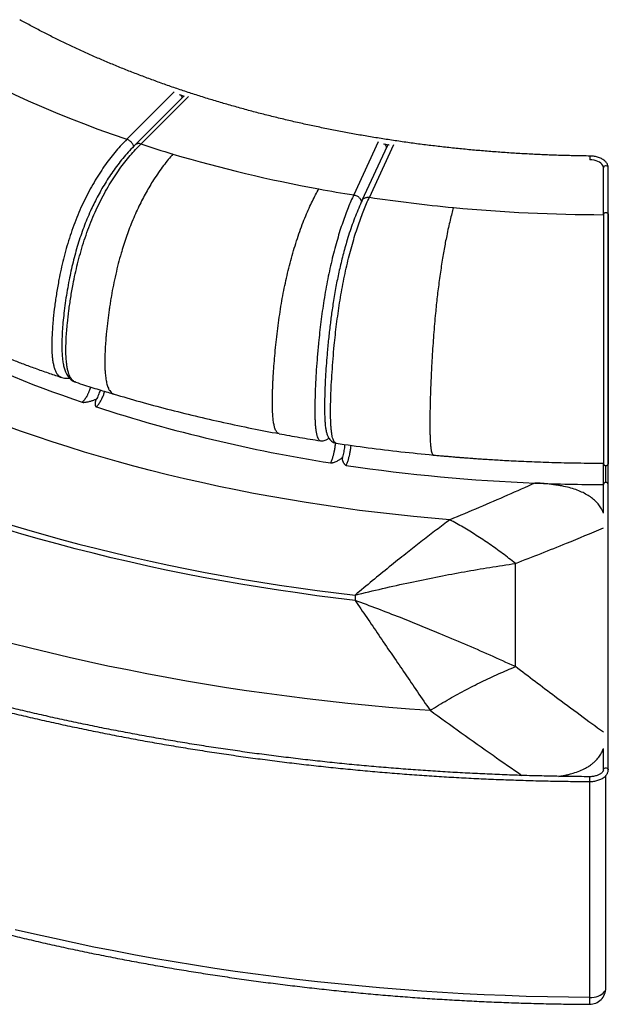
# Paper-space layout '_Isometric' of a CAD drawing. Header units: millimetres. Extents: x -606 to 739, y -573 to 646.
# Tile 2 of 2: x 13 to 739, y -573 to 642. Entities that reach past the tile are written whole.
import ezdxf

# ---------------------------------------------------------------- set-up
doc = ezdxf.new("R2010")
doc.units = ezdxf.units.MM

psp = doc.layouts.new('_Isometric')

# ---------------------------------------------------------------- linework, layer by layer
at = {"color": 7, "linetype": 'Continuous', "lineweight": 25}
for p, q in [((203.5, 553.1), (145, 494.6)), ((215.3, 547.7), (155.3, 487.7)), ((162.4, 488.8), (220.9, 547.3)), ((209.6, 549.9), (215.9, 547.8)), ((455.3, 491.3), (425, 426)), ((444.3, 423), (474.6, 488.3)), ((461.9, 489), (468.6, 488)), ((466.3, 486), (435.2, 419.1)), ((733.2, 401.6), (733.2, 459.4)), ((739.2, 401.6), (739.2, 459.4)), ((739.2, -283.5), (739.2, 114)), ((733.2, 33.3), (733.2, 94.7)), ((736.2, 71.1), (736.2, 92.1)), ((510.1, -0.6), (489.4, -16.8)), ((624.7, -156.2), (624.7, -28.7)), ((494.7, -52.2), (530.5, -44.9)), ((426.7, -67.9), (426.7, -74.4)), ((471.1, -139.7), (473.6, -143.2)), ((733.2, -283.5), (733.2, -257.3)), ((736.2, -552.9), (736.2, -290.7)), ((716, -298), (716, -564.5))]:
    psp.add_line(p, q, dxfattribs=at)
at = {"color": 7, "linetype": 'Continuous', "lineweight": 25, "flags": 128}
for points in [[(-85.5, 597.3), (-72.6, 590), (-57.3, 581.7), (-41.7, 573.5), (-25.9, 565.4), (-9.8, 557.6), (6.5, 549.9), (23, 542.3), (39.8, 535), (56.8, 527.8), (74, 520.8), (91.5, 514), (109.1, 507.3), (127, 500.9), (145, 494.6)], [(733.2, 459.4), (733, 460.9), (732.4, 462.4), (731.4, 463.8), (730, 465.1), (728.3, 466.3), (726.3, 467.3), (724.1, 468.1), (721.7, 468.7), (719.1, 469.1), (716.5, 469.2)], [(739.2, 459.4), (739, 460.3), (738.5, 461), (737.7, 461.5), (736.7, 461.8), (735.6, 461.8), (734.7, 461.5), (733.9, 461), (733.3, 460.3), (733.2, 459.4)], [(543.7, 25), (521.2, 26.9), (498.9, 29.1), (476.6, 31.4), (454.4, 34), (432.2, 36.7), (410.1, 39.7), (388.1, 42.9), (366.2, 46.3), (344.4, 49.9), (322.8, 53.7), (301.2, 57.7), (279.7, 61.9), (258.4, 66.3), (237.2, 70.9), (216.1, 75.7), (195.1, 80.7), (174.3, 85.9), (153.7, 91.3), (133.2, 96.9), (112.9, 102.7), (92.7, 108.7), (72.7, 114.9), (52.9, 121.2), (33.3, 127.8), (13.8, 134.5), (-5.4, 141.4)], [(426.7, -74.4), (402.9, -71.6), (379.3, -68.6), (355.7, -65.3), (332.2, -61.9), (308.8, -58.2), (285.5, -54.4), (262.3, -50.3), (239.2, -46.1), (216.2, -41.6), (193.4, -37), (170.7, -32.1), (148.1, -27), (125.6, -21.8), (103.3, -16.3), (81.1, -10.7), (59.1, -4.8), (37.2, 1.2), (15.5, 7.4), (-6, 13.8)], [(0, 19.2), (21.2, 12.9), (42.6, 6.7), (64.2, 0.8), (85.9, -5), (107.8, -10.5), (129.8, -15.9), (152, -21.1), (174.2, -26.1), (196.7, -30.9), (219.2, -35.5), (241.8, -39.9), (264.6, -44.1), (287.5, -48.1), (310.5, -51.9), (333.5, -55.5), (356.7, -58.9), (379.9, -62.1), (403.3, -65.1), (426.7, -67.9)], [(2.8, -127.2), (26.2, -133.1), (49.8, -138.9), (73.6, -144.4), (97.5, -149.8), (121.5, -155), (145.6, -159.9), (169.8, -164.7), (194.2, -169.3), (218.7, -173.7), (243.3, -177.8), (268, -181.8), (292.7, -185.5), (317.6, -189.1), (342.6, -192.4), (367.6, -195.6), (392.7, -198.5), (417.9, -201.3), (443.2, -203.8), (468.5, -206.1), (493.8, -208.2), (519.2, -210.1)], [(733.2, -283.5), (733.3, -282.6), (733.9, -281.9), (734.7, -281.3), (735.6, -281), (736.7, -281), (737.7, -281.3), (738.5, -281.9), (739, -282.6), (739.2, -283.5), (739.2, -283.5)], [(716, -564.5), (690, -564.2), (664, -563.7), (638, -563.1), (612.1, -562.2), (586.1, -561.1), (560.2, -559.8), (534.4, -558.3), (508.5, -556.6), (482.7, -554.7), (457, -552.6), (431.3, -550.3), (405.7, -547.8), (380.1, -545.1), (354.6, -542.2), (329.2, -539.1), (303.8, -535.8), (278.5, -532.3), (253.4, -528.6), (228.3, -524.7), (203.3, -520.6), (178.3, -516.3), (153.5, -511.8), (128.8, -507.1), (104.3, -502.3), (79.8, -497.2), (55.5, -491.9), (31.2, -486.5), (7.2, -480.8)], [(716, -564.5), (718.8, -564.4), (721.6, -564), (724.3, -563.5), (726.9, -562.7), (729.2, -561.7), (731.2, -560.5), (732.9, -559.2), (734.3, -557.7), (735.3, -556.2), (736, -554.6), (736.2, -552.9)]]:
    psp.add_lwpolyline(points, dxfattribs=at)
at = {"color": 7, "linetype": 'Continuous', "lineweight": 25}
for centre, radius, start, end in [((652.6, 1989.8), 1579, 251.9115, 253.416), ((693.4, 2134), 1728.9, 253.4847, 259.6191), ((801.4, 470), 85, 177.328, 180.5195), ((718.1, 2258.2), 1855.5, 259.5607, 260.9118), ((729.4, 2333.9), 1932, 261.514, 264.6118), ((735.8, 2403.8), 2002.2, 264.617, 269.9236), ((569.5, 1593.7), 1502.1, 243.4737, 251.3842), ((689.6, 1959.9), 1887.6, 252.0348, 261.0691), ((733.1, 2218.8), 2150.1, 261.5158, 267.7482), ((736.1, 2274), 2205.4, 267.7247, 269.9228), ((735.9, 68.3), 2.77, 84.8174, 173.6487), ((736.4, 68.3), 2.75, 5.9546, 95.5793), ((831, -295.7), 115.1, 178.1548, 181.1428), ((716.2, -552.9), 20, 269.649, 0), ((910.3, -566.6), 194.4, 179.3617, 181.8543)]:
    psp.add_arc(centre, radius, start, end, dxfattribs=at)
for points, knots in [([(716.6, 474), (713.4, 474), (704.2, 474.1), (688.9, 474.5), (670.8, 475), (652.7, 475.8), (634.6, 476.7), (616.6, 477.8), (598.6, 479.1), (580.6, 480.6), (562.7, 482.2), (544.8, 484.1), (527, 486.1), (509.3, 488.2), (491.6, 490.6), (474, 493.2), (456.5, 495.9), (439, 498.8), (421.7, 501.8), (404.5, 505.1), (387.3, 508.5), (370.3, 512.1), (353.3, 515.8), (336.5, 519.8), (319.8, 523.9), (303.3, 528.1), (286.8, 532.6), (270.5, 537.2), (254.4, 541.9), (238.4, 546.8), (222.5, 551.9), (206.8, 557.1), (191.2, 562.5), (175.9, 568.1), (160.7, 573.8), (145.6, 579.6), (130.8, 585.6), (116.1, 591.8), (101.6, 598.1), (87.3, 604.5), (73.2, 611.1), (59.3, 617.8), (45.7, 624.7), (32.2, 631.7), (21.2, 637.5), (14.8, 641.1), (12.7, 642.2)], [0, 0, 0, 0, 0.012237, 0.035495, 0.058753, 0.082011, 0.105269, 0.128527, 0.151785, 0.175042, 0.1983, 0.221558, 0.244815, 0.268072, 0.291329, 0.314586, 0.337843, 0.3611, 0.384356, 0.407612, 0.430868, 0.454124, 0.47738, 0.500635, 0.52389, 0.547145, 0.570399, 0.593654, 0.616908, 0.640161, 0.663415, 0.686668, 0.70992, 0.733173, 0.756425, 0.779677, 0.802928, 0.826179, 0.84943, 0.872681, 0.895931, 0.919181, 0.94243, 0.96568, 0.988929, 1, 1, 1, 1]), ([(213.4, 545.8), (213.2, 546.4), (212.9, 547.3), (212.3, 548.4), (212, 548.9), (211.8, 549.1), (211.8, 549.2)], [0, 0, 0, 0, 0.547801, 0.782637, 0.988006, 1, 1, 1, 1]), ([(145, 494.6), (142.8, 492.4), (138.4, 487.9), (131.9, 480.4), (125.3, 472.4), (118.7, 463.7), (112.3, 454.3), (106, 444.2), (99.8, 433.5), (93.9, 422.2), (88.3, 410.4), (83.1, 398.1), (78.3, 385.4), (74, 372.6), (70.1, 359.7), (66.7, 346.9), (63.7, 334.2), (60.9, 320.3), (58.2, 305.2), (55.9, 289.1), (54.3, 275.4), (53.3, 264), (52.7, 254.8), (52.3, 245.8), (52.3, 236.9), (52.6, 229.4), (53.2, 223.3), (54, 218.4), (55, 213.8), (56.4, 209.6), (58.2, 206), (60.4, 203.2), (62.5, 201.4), (64.1, 200.9), (64.7, 200.7)], [0, 0, 0, 0, 0.035009, 0.070118, 0.105399, 0.140849, 0.176452, 0.212192, 0.248037, 0.283992, 0.320043, 0.356127, 0.392192, 0.428179, 0.464006, 0.499619, 0.534999, 0.570204, 0.616906, 0.663452, 0.709981, 0.73797, 0.766098, 0.794451, 0.823134, 0.852279, 0.87081, 0.889622, 0.908769, 0.928268, 0.948107, 0.96823, 0.988528, 1, 1, 1, 1]), ([(155.3, 487.7), (153, 485.4), (148.4, 480.7), (141.7, 473.1), (135.4, 465.3), (129.3, 457.1), (123.5, 448.8), (118.1, 440.3), (113.1, 431.8), (108.4, 423.2), (104.1, 414.7), (99.9, 405.7), (95.7, 396.2), (91.7, 385.9), (88, 375.5), (84.5, 364.8), (81.4, 354), (78.5, 343), (76, 332), (73.6, 320.4), (71.3, 308.3), (69.3, 295.6), (67.7, 283.2), (66.4, 271.5), (65.5, 260.7), (64.9, 251), (64.7, 242.6), (64.7, 235.5), (65, 229.4), (65.5, 223.6), (66.3, 217.9), (67.5, 212.6), (68.8, 208.6), (70.1, 205.9), (71.1, 204), (72.5, 201.9), (74.2, 199.8), (76.3, 197.8), (78.9, 196), (81, 195.2), (82.1, 194.8)], [0, 0, 0, 0, 0.037138, 0.073035, 0.107734, 0.141214, 0.173454, 0.204447, 0.234179, 0.262655, 0.289867, 0.315804, 0.346431, 0.376316, 0.406552, 0.437124, 0.46801, 0.499186, 0.530646, 0.562424, 0.599141, 0.636285, 0.673815, 0.709575, 0.742652, 0.773099, 0.800949, 0.82321, 0.843496, 0.863325, 0.884079, 0.905576, 0.926095, 0.932701, 0.940885, 0.951633, 0.961438, 0.972768, 0.985632, 1, 1, 1, 1]), ([(82.2, 194.9), (81.6, 195.1), (80, 195.5), (77.8, 197.4), (75.6, 200.2), (73.8, 203.8), (72.4, 208), (71.4, 212.6), (70.7, 217.5), (70.1, 223.6), (69.7, 231.1), (69.8, 239.9), (70.1, 249), (70.7, 258.2), (71.7, 269.6), (73.3, 283.3), (75.7, 299.4), (78.3, 314.5), (81.2, 328.4), (84.1, 341.1), (87.5, 353.9), (91.4, 366.8), (95.7, 379.6), (100.5, 392.3), (105.7, 404.6), (111.3, 416.4), (117.2, 427.8), (123.3, 438.5), (129.6, 448.5), (136.1, 457.9), (142.6, 466.6), (149.2, 474.6), (155.8, 482.1), (160.2, 486.6), (162.4, 488.8)], [0, 0, 0, 0, 0.0121245, 0.0323989, 0.0525105, 0.0723362, 0.091819, 0.110957, 0.129762, 0.1482721, 0.1773984, 0.2060699, 0.2344028, 0.262511, 0.2904831, 0.3369851, 0.3834951, 0.4301735, 0.4653514, 0.5007039, 0.5362939, 0.572099, 0.6080608, 0.6441071, 0.6801667, 0.7161826, 0.7521256, 0.7879531, 0.8236624, 0.859239, 0.8946697, 0.9299297, 0.9650151, 1, 1, 1, 1]), ([(153.4, 485.7), (153.3, 486.1), (153, 487.1), (152.3, 488.6), (151.2, 490.2), (149.9, 491.7), (148.4, 492.9), (146.7, 493.9), (145.6, 494.4), (145, 494.6)], [0, 0, 0, 0, 0.102241, 0.251868, 0.401494, 0.551121, 0.700747, 0.850374, 1, 1, 1, 1]), ([(162.4, 488.8), (161.8, 489), (160.7, 489.3), (159, 489.4), (157.5, 489.1), (156.2, 488.6), (155.6, 488), (155.3, 487.7)], [0, 0, 0, 0, 0.205423, 0.410845, 0.616268, 0.821691, 1, 1, 1, 1]), ([(465.5, 484.3), (465.5, 484.7), (465.4, 485.7), (464.8, 486.9), (464.2, 487.9), (463.8, 488.4), (463.6, 488.7), (463.5, 488.7)], [0, 0, 0, 0, 0.24349, 0.641171, 0.808776, 0.955349, 1, 1, 1, 1]), ([(467.9, 488.1), (467.8, 488), (467.4, 487.7), (466.8, 487), (466.5, 486.3), (466.3, 485.9)], [0, 0, 0, 0, 0.075414, 0.595737, 1, 1, 1, 1]), ([(201.9, 476.5), (200, 474.3), (196.1, 469.7), (190.2, 462.2), (184.1, 453.8), (178.4, 445.3), (173.3, 437), (168.7, 429.1), (164.3, 420.8), (159.9, 411.9), (155.5, 402.5), (151.4, 392.8), (147.5, 383), (144.1, 373.4), (140.9, 363.7), (137.6, 353), (134.3, 341.1), (131.2, 327.9), (128.3, 314.6), (126.2, 303.5), (124.7, 294.6), (123.7, 288), (122.8, 281.6), (121.9, 275), (121.1, 268.3), (120.3, 261.5), (119.6, 254.9), (119.1, 248.6), (118.6, 242.4), (118.2, 236.3), (118, 230.2), (117.8, 224), (117.8, 217.8), (117.9, 211.7), (118.3, 205.2), (119.1, 198.7), (120.3, 192.5), (121.9, 187.7), (123.7, 184.3), (125.3, 182.5), (126.5, 181.4), (127.4, 180.8), (128.3, 180.4), (128.9, 180.1), (129.3, 180)], [0, 0, 0, 0, 0.033556, 0.068376, 0.104249, 0.14102, 0.170085, 0.19747, 0.225484, 0.25409, 0.283362, 0.313415, 0.341778, 0.368599, 0.395637, 0.42305, 0.458064, 0.494157, 0.531132, 0.568443, 0.587113, 0.605719, 0.624198, 0.642483, 0.661898, 0.682363, 0.701743, 0.719963, 0.739282, 0.75723, 0.775984, 0.795618, 0.815726, 0.835968, 0.857172, 0.883437, 0.909167, 0.934423, 0.953059, 0.971297, 0.978513, 0.985705, 0.992886, 1, 1, 1, 1]), ([(739.2, 459.4), (739.2, 459.8), (739.1, 460.7), (738.8, 462.3), (738.1, 463.9), (737.2, 465.5), (736, 467), (734.5, 468.4), (732.7, 469.7), (730.7, 470.8), (728.5, 471.8), (726.1, 472.6), (723.6, 473.3), (720.9, 473.7), (718.6, 473.9), (717.1, 474), (716.6, 474)], [0, 0, 0, 0, 0.044482, 0.114683, 0.185132, 0.256801, 0.330319, 0.405799, 0.482855, 0.560849, 0.639181, 0.717424, 0.795464, 0.873301, 0.950986, 1, 1, 1, 1]), ([(332.9, 131.4), (332.8, 131.4), (332.1, 131.4), (331, 132.2), (329.6, 133.7), (328.6, 135.6), (327.5, 138.4), (326.6, 142.2), (325.7, 147.5), (325.1, 154), (324.7, 161.9), (324.6, 170.8), (324.7, 179), (324.9, 185.6), (325.1, 190.5), (325.3, 195.1), (325.7, 202.1), (326.3, 211.8), (327.3, 224.4), (328.5, 237.5), (329.9, 251), (331.6, 264.7), (333.6, 278.3), (335.7, 291.7), (338, 304.6), (340.6, 317.2), (343.4, 329.6), (346.4, 341.9), (349.8, 354.3), (353.5, 366.4), (357.4, 378.3), (361.5, 389.6), (365.7, 400.1), (369.8, 409.7), (373.9, 418.4), (378, 426.3), (380.6, 431.1), (381.9, 433.4)], [0, 0, 0, 0, 0.003911, 0.022506, 0.038901, 0.053613, 0.068908, 0.090482, 0.11339, 0.137707, 0.166541, 0.196524, 0.226625, 0.243751, 0.257375, 0.271099, 0.285417, 0.319744, 0.355871, 0.393051, 0.430652, 0.468157, 0.505173, 0.541159, 0.575864, 0.609538, 0.642788, 0.677183, 0.71263, 0.748827, 0.785946, 0.823762, 0.860843, 0.897121, 0.932517, 0.966879, 1, 1, 1, 1]), ([(425, 426), (423.9, 423.5), (421.6, 418.5), (418.2, 410.3), (414.8, 401.5), (411.4, 392.1), (408, 382), (404.8, 371.2), (401.6, 359.8), (398.5, 347.8), (395.6, 335.3), (392.9, 322.3), (390.4, 309.2), (388.2, 295.9), (386.2, 282.5), (384.4, 269.3), (382.9, 256.3), (381.4, 242), (380, 226.6), (378.8, 210.2), (378, 196.4), (377.5, 184.9), (377.2, 175.6), (377, 166.5), (376.9, 157.6), (377.1, 150.2), (377.4, 144.1), (377.8, 139.3), (378.4, 134.8), (379.1, 130.8), (380, 127.4), (381.1, 124.8), (382.5, 123.1), (383.5, 122.7), (384, 122.6)], [0, 0, 0, 0, 0.034709, 0.069515, 0.104505, 0.139672, 0.174982, 0.210416, 0.245967, 0.281636, 0.317379, 0.353163, 0.388927, 0.424602, 0.460123, 0.495447, 0.530554, 0.565457, 0.611763, 0.657929, 0.704068, 0.731824, 0.759713, 0.787819, 0.816266, 0.845173, 0.863536, 0.882187, 0.901189, 0.920525, 0.940183, 0.96015, 0.980273, 1, 1, 1, 1]), ([(425, 426), (425.6, 425.9), (426.9, 425.6), (428.7, 424.9), (430.4, 423.9), (431.9, 422.6), (433.1, 421.2), (434, 419.6), (434.5, 418.4), (434.5, 417.6), (434.5, 417.5)], [0, 0, 0, 0, 0.136511, 0.273022, 0.409533, 0.546044, 0.682555, 0.819065, 0.955576, 1, 1, 1, 1]), ([(435.3, 419.2), (433.9, 416.1), (431.2, 410), (427.1, 400.1), (423.3, 389.7), (419.6, 379), (416.4, 368.6), (413.6, 358.6), (411.1, 349.3), (408.8, 340), (406.7, 330.8), (404.8, 321.8), (403, 312.6), (401.3, 303.1), (399.7, 293.5), (398.4, 284.5), (397.2, 276), (396.1, 267.6), (395.1, 259), (394.1, 250), (393.2, 241), (392.2, 230.4), (391.2, 218.2), (390.3, 204.5), (389.7, 192.7), (389.3, 182.8), (389.1, 174.8), (389, 167.1), (389, 159.9), (389.1, 153.3), (389.4, 147.7), (389.7, 143.2), (390.1, 139.9), (390.5, 137.4), (390.9, 135.1), (391.4, 133), (391.9, 131), (392.7, 128.7), (393.9, 126.4), (395.5, 124.1), (397.6, 122), (400.2, 120.3), (402.3, 119.8), (403.4, 119.5)], [0, 0, 0, 0, 0.04389, 0.086232, 0.127079, 0.166375, 0.204104, 0.234338, 0.263483, 0.291527, 0.318457, 0.344271, 0.368965, 0.397104, 0.423617, 0.448499, 0.471754, 0.493379, 0.518455, 0.54352, 0.568979, 0.594842, 0.634228, 0.674555, 0.715843, 0.740643, 0.765817, 0.791097, 0.814442, 0.838151, 0.858844, 0.876495, 0.891066, 0.899711, 0.9098, 0.921586, 0.928596, 0.937779, 0.949392, 0.9598, 0.971715, 0.98514, 1, 1, 1, 1]), ([(403.4, 119.5), (402.9, 119.7), (401.9, 120.1), (400.6, 121.8), (399.4, 124.4), (398.5, 127.8), (397.8, 131.8), (397.3, 136.3), (396.9, 141.1), (396.6, 147.2), (396.4, 154.6), (396.4, 163.5), (396.6, 172.6), (396.9, 181.9), (397.4, 193.3), (398.3, 207.2), (399.5, 223.6), (400.8, 239), (402.3, 253.3), (403.9, 266.3), (405.6, 279.5), (407.6, 292.8), (409.8, 306.2), (412.3, 319.3), (415, 332.3), (417.9, 344.8), (421, 356.8), (424.1, 368.2), (427.4, 379), (430.7, 389.1), (434.1, 398.5), (437.5, 407.3), (440.9, 415.5), (443.2, 420.5), (444.3, 423)], [0, 0, 0, 0, 0.020033, 0.040157, 0.060107, 0.079775, 0.099095, 0.118077, 0.13673, 0.155097, 0.183993, 0.212425, 0.240528, 0.268404, 0.296152, 0.342281, 0.388423, 0.434719, 0.469615, 0.504708, 0.540021, 0.57553, 0.611194, 0.646947, 0.68272, 0.718452, 0.75411, 0.78965, 0.825074, 0.860372, 0.895529, 0.930508, 0.965302, 1, 1, 1, 1]), ([(435.3, 419.2), (435.3, 419.2), (435.5, 419.8), (436.3, 420.7), (437.4, 421.7), (438.9, 422.5), (440.6, 423), (442.4, 423.2), (443.7, 423.1), (444.3, 423)], [0, 0, 0, 0, 0.022536, 0.185447, 0.348357, 0.511268, 0.674179, 0.837089, 1, 1, 1, 1]), ([(548, 410.4), (547.3, 408), (546, 403), (543.9, 394.7), (541.9, 385.6), (539.9, 376.4), (538.1, 367.4), (536.5, 358.9), (535, 350.1), (533.5, 340.7), (532, 330.7), (530.6, 320.5), (529.2, 310.3), (528, 300.2), (526.9, 290.2), (525.8, 279), (524.7, 266.7), (523.6, 253.2), (522.6, 239.5), (521.9, 228.1), (521.4, 219.1), (521, 212.4), (520.7, 205.8), (520.4, 199.1), (520.1, 192.3), (519.8, 185.4), (519.6, 178.8), (519.4, 172.3), (519.3, 166.1), (519.1, 159.9), (519, 153.8), (519, 147.6), (519, 141.4), (519, 135.3), (519.2, 128.9), (519.4, 122.4), (519.9, 116.4), (520.4, 111.8), (521, 108.7), (521.6, 107), (522, 106.1), (522.3, 105.6), (522.6, 105.3), (522.9, 105), (523.2, 105), (523.3, 105)], [0, 0, 0, 0, 0.033299, 0.067853, 0.103452, 0.139942, 0.168784, 0.19596, 0.223761, 0.252148, 0.281196, 0.311019, 0.339165, 0.365781, 0.392613, 0.419817, 0.454562, 0.490379, 0.527071, 0.564097, 0.582625, 0.601088, 0.619426, 0.63757, 0.656837, 0.677146, 0.696377, 0.714458, 0.733629, 0.75144, 0.770051, 0.789535, 0.809489, 0.829576, 0.850618, 0.876681, 0.902215, 0.927278, 0.945771, 0.96387, 0.971031, 0.978168, 0.985294, 0.992418, 1, 1, 1, 1]), ([(738.9, 402.7), (738.7, 402.9), (738.3, 403.4), (737.3, 403.9), (736.2, 404.1), (735, 403.9), (734, 403.4), (733.3, 402.6), (733.2, 401.9), (733.2, 401.6)], [0, 0, 0, 0, 0.125338, 0.271115, 0.416892, 0.562669, 0.708446, 0.854223, 1, 1, 1, 1]), ([(733.2, 401.6), (733.2, 399.1), (733.2, 393.9), (733.2, 385.3), (733.2, 375.9), (733.2, 366.2), (733.2, 356.5), (733.2, 347), (733.2, 337), (733.2, 326.7), (733.2, 315.9), (733.2, 304.9), (733.2, 293.6), (733.2, 282.3), (733.2, 270.8), (733.2, 258.3), (733.2, 244.7), (733.2, 230.3), (733.2, 216.1), (733.2, 202.4), (733.2, 189.3), (733.2, 177.1), (733.2, 165.8), (733.2, 156.2), (733.2, 147.6), (733.2, 139.7), (733.2, 131.5), (733.2, 123.4), (733.2, 116.1), (733.2, 109.9), (733.2, 104.8), (733.2, 100.9), (733.2, 98.2), (733.2, 96.4), (733.2, 95.2), (733.2, 95.1), (733.2, 95)], [0, 0, 0, 0, 0.034035, 0.069374, 0.105797, 0.143142, 0.173621, 0.204375, 0.235006, 0.26558, 0.296189, 0.326939, 0.357492, 0.387749, 0.417929, 0.44823, 0.486538, 0.525152, 0.563448, 0.601042, 0.637488, 0.672293, 0.70493, 0.734848, 0.757398, 0.782005, 0.80828, 0.835514, 0.863094, 0.886038, 0.908903, 0.93179, 0.948892, 0.965865, 0.982872, 1, 1, 1, 1]), ([(738.9, 402.7), (738.9, 400.2), (738.9, 395.2), (738.9, 387), (738.9, 378), (738.9, 368.1), (738.9, 357.3), (738.9, 345.8), (738.9, 333.9), (738.9, 321.9), (738.9, 309.8), (738.9, 297.3), (738.9, 284.7), (738.9, 272), (738.9, 258.8), (738.9, 245.2), (738.9, 231.2), (738.9, 217.5), (738.9, 204.2), (738.9, 191.4), (738.9, 179.4), (738.9, 169), (738.9, 160.1), (738.9, 152.6), (738.9, 145.2), (738.9, 137.6), (738.9, 129.8), (738.9, 122.1), (738.9, 115.1), (738.9, 108.9), (738.9, 103.7), (738.9, 99.4), (738.9, 96.2), (738.9, 94.2), (738.9, 93.5), (738.9, 93.7), (738.9, 93.7)], [0, 0, 0, 0, 0.032504, 0.066229, 0.10098, 0.136611, 0.173035, 0.209853, 0.246526, 0.280125, 0.31384, 0.347567, 0.380886, 0.414052, 0.447326, 0.484016, 0.520989, 0.557669, 0.59373, 0.628792, 0.662435, 0.694209, 0.717556, 0.739219, 0.760732, 0.784242, 0.80915, 0.834883, 0.860951, 0.884003, 0.90703, 0.930133, 0.953153, 0.976063, 0.999158, 1, 1, 1, 1]), ([(739.2, 401.6), (739.2, 401.6), (739.2, 401.9), (739.1, 402.3), (738.9, 402.6), (738.9, 402.7)], [0, 0, 0, 0, 0.005088, 0.87586, 1, 1, 1, 1]), ([(739.2, 95), (739.2, 95.1), (739.2, 95.3), (739.2, 96.6), (739.2, 98.6), (739.2, 101.1), (739.2, 104.2), (739.2, 108), (739.2, 112.8), (739.2, 118.4), (739.2, 124), (739.2, 129.6), (739.2, 135.1), (739.2, 140.2), (739.2, 144.8), (739.2, 148.9), (739.2, 152.7), (739.2, 156.5), (739.2, 162.4), (739.2, 170.7), (739.2, 181.6), (739.2, 193.2), (739.2, 205.4), (739.2, 217.9), (739.2, 230.6), (739.2, 243.3), (739.2, 255.7), (739.2, 266.2), (739.2, 274.7), (739.2, 281.5), (739.2, 288), (739.2, 294.4), (739.2, 300.7), (739.2, 307.1), (739.2, 313.8), (739.2, 321.2), (739.2, 329.3), (739.2, 337.9), (739.2, 346.9), (739.2, 356.3), (739.2, 365.8), (739.2, 375.2), (739.2, 384.4), (739.2, 393.3), (739.2, 398.8), (739.2, 401.6)], [0, 0, 0, 0, 0.018836, 0.036912, 0.05436, 0.071343, 0.08773, 0.103469, 0.125951, 0.147101, 0.166826, 0.184966, 0.203607, 0.219936, 0.233959, 0.246004, 0.257255, 0.268495, 0.280247, 0.309443, 0.340755, 0.373696, 0.407503, 0.441691, 0.475905, 0.509858, 0.542845, 0.574303, 0.592537, 0.610343, 0.627762, 0.644833, 0.661948, 0.678369, 0.697113, 0.718089, 0.741313, 0.766825, 0.794679, 0.824948, 0.857244, 0.891162, 0.926494, 0.962924, 1, 1, 1, 1]), ([(-202.2, 319.5), (-198.8, 317.6), (-191.7, 313.5), (-180.8, 307.4), (-169.8, 301.5), (-159.5, 296), (-149.9, 291), (-141, 286.5), (-132.9, 282.4), (-125.5, 278.7), (-118.7, 275.4), (-112.6, 272.5), (-107.3, 269.9), (-102.7, 267.7), (-98.9, 266), (-95.9, 264.6), (-93.7, 263.5), (-92, 262.8), (-90.4, 262), (-88.3, 261.1), (-85.3, 259.7), (-81.5, 258), (-76.7, 255.8), (-71.2, 253.4), (-64.7, 250.5), (-57.4, 247.4), (-49.2, 243.9), (-40.1, 240), (-30.1, 235.9), (-19.2, 231.5), (-7.3, 226.8), (5.5, 221.8), (19.3, 216.6), (34.1, 211.2), (49.3, 205.8), (59.6, 202.3), (64.6, 200.6)], [0, 0, 0, 0, 0.0417021, 0.0891302, 0.1335366, 0.1749225, 0.2132893, 0.2480333, 0.2798673, 0.3087922, 0.334809, 0.3583116, 0.378801, 0.3962777, 0.4107423, 0.4221954, 0.4305129, 0.4359261, 0.4410346, 0.4485609, 0.4600487, 0.4746585, 0.4923901, 0.513243, 0.5372165, 0.5643101, 0.5945231, 0.6278545, 0.6643037, 0.7038695, 0.7465509, 0.7923468, 0.8412559, 0.8932769, 0.9484083, 1, 1, 1, 1]), ([(64.6, 200.6), (65.7, 200.3), (67.8, 199.7), (70.7, 199.6), (72.8, 199.7), (73.9, 199.9), (74.1, 200)], [0, 0, 0, 0, 0.3621198, 0.6689181, 0.9206249, 1, 1, 1, 1]), ([(82.1, 194.8), (85.7, 193.6), (92.6, 191.3), (102.8, 188.1), (112.4, 185.1), (121.2, 182.5), (126.7, 180.8), (129.2, 180)], [0, 0, 0, 0, 0.2278599, 0.4481599, 0.6516208, 0.8382463, 1, 1, 1, 1]), ([(100.2, 189), (100.1, 188.9), (99.7, 187.2), (98.9, 185.2), (98, 182.9), (97.5, 181.7), (96.9, 180.3), (96.2, 178.9), (95.3, 177.3), (94.2, 175.5), (93, 173.6), (91.5, 171.8), (90.6, 170.7), (90, 170.1)], [0, 0, 0, 0, 0.013174, 0.218506, 0.269632, 0.326767, 0.38991, 0.459061, 0.534218, 0.636597, 0.748355, 0.86949, 1, 1, 1, 1]), ([(112, 185.3), (112, 185.1), (111.7, 184.1), (111, 182), (109.9, 179.1), (108.6, 176.1), (107.4, 173.7), (106.7, 172.3), (106.4, 171.9)], [0, 0, 0, 0, 0.025824, 0.225472, 0.435304, 0.655117, 0.884608, 1, 1, 1, 1]), ([(107.4, 164.4), (107.9, 164.9), (108.9, 166), (110.3, 167.8), (111.6, 169.8), (113.1, 172.2), (114.6, 175.1), (115.9, 178.1), (116.8, 180.6), (117.3, 182.3), (117.6, 183.3), (117.7, 183.5)], [0, 0, 0, 0, 0.1283171, 0.2479776, 0.3589797, 0.4613211, 0.6398486, 0.7837941, 0.868152, 0.9687345, 1, 1, 1, 1]), ([(90, 170.1), (90.1, 170.1), (90.3, 170.1), (90.8, 170), (91.6, 170), (92.5, 170), (93.9, 170.2), (95.9, 170.5), (98.2, 171), (100.4, 171.5), (102.3, 172.1), (104, 172.7), (105.6, 173.3), (106.8, 173.8), (107.5, 174.2), (107.7, 174.4)], [0, 0, 0, 0, 0.0150961, 0.031533, 0.0706541, 0.1121163, 0.1641094, 0.280803, 0.4159837, 0.5313808, 0.6419501, 0.7481079, 0.847825, 0.9429383, 1, 1, 1, 1]), ([(106.5, 171.9), (106.4, 171.8), (106.3, 171.6), (106.1, 171), (105.9, 170.2), (105.8, 169.3), (105.7, 168.4), (105.7, 167.5), (105.9, 166.5), (106.1, 165.7), (106.4, 165.1), (106.8, 164.7), (107.1, 164.5), (107.3, 164.4), (107.4, 164.4)], [0, 0, 0, 0, 0.004629, 0.112209, 0.222877, 0.33688, 0.454448, 0.590298, 0.711558, 0.820421, 0.907117, 0.958441, 0.980083, 1, 1, 1, 1]), ([(129.3, 180.1), (139.8, 177), (161.5, 170.6), (194.9, 161.7), (229.3, 153.1), (264.2, 145.1), (298.7, 137.8), (321.7, 133.5), (332.9, 131.4)], [0, 0, 0, 0, 0.160269, 0.330216, 0.500129, 0.670009, 0.839855, 1, 1, 1, 1]), ([(332.9, 131.3), (341.4, 129.8), (358.3, 126.7), (375.5, 123.9), (384, 122.6)], [0, 0, 0, 0, 0.5006939, 1, 1, 1, 1]), ([(384, 122.6), (384.7, 122.5), (386.4, 122.3), (388.6, 122.7), (391.2, 123.7), (393.2, 124.9), (394.2, 125.8), (394.3, 125.9)], [0, 0, 0, 0, 0.157244, 0.369829, 0.635738, 0.95124, 1, 1, 1, 1]), ([(402.3, 119.9), (402.3, 119.8), (402.2, 118.2), (401.7, 114.8), (401.1, 111.3), (400.6, 108.9), (400.3, 107.6), (400, 106.2), (399.7, 104.7), (399.2, 103), (398.7, 101.1), (398, 99), (397.3, 97), (396.8, 95.8), (396.5, 95.2)], [0, 0, 0, 0, 0.0112562, 0.1768588, 0.3480776, 0.3907204, 0.4383769, 0.491047, 0.5487301, 0.6114257, 0.6968313, 0.7900635, 0.8911204, 1, 1, 1, 1]), ([(403.4, 119.6), (416.5, 117.7), (443, 113.8), (483, 109), (510, 106.3), (523.3, 105)], [0, 0, 0, 0, 0.330635, 0.668804, 1, 1, 1, 1]), ([(414, 118.1), (414, 118), (413.8, 116.6), (413.5, 114.1), (413, 110.7), (412.4, 107.4), (411.7, 104), (411.2, 101.9), (410.9, 100.8)], [0, 0, 0, 0, 0.017734, 0.237154, 0.414184, 0.601798, 0.799954, 1, 1, 1, 1]), ([(415.8, 92.2), (416.1, 92.8), (416.6, 94), (417.4, 96.1), (418.1, 98.1), (418.8, 100.8), (419.6, 103.8), (420.3, 107), (420.8, 109.6), (421.1, 111.8), (421.5, 114.2), (421.7, 115.9), (421.8, 116.8), (421.8, 117)], [0, 0, 0, 0, 0.108381, 0.209444, 0.303185, 0.389604, 0.540329, 0.661814, 0.733043, 0.817991, 0.901741, 0.984293, 1, 1, 1, 1]), ([(396.5, 95.2), (396.6, 95.2), (396.9, 95.2), (397.5, 95.2), (398.3, 95.3), (399.2, 95.6), (400.5, 96), (402.3, 96.7), (404.3, 97.5), (406.2, 98.5), (407.7, 99.3), (409.2, 100.4), (410.5, 101.4), (411.1, 102.3), (411.3, 102.6)], [0, 0, 0, 0, 0.015955, 0.033757, 0.077717, 0.120137, 0.173195, 0.293569, 0.427451, 0.542863, 0.652123, 0.755762, 0.901978, 1, 1, 1, 1]), ([(411, 101), (410.9, 100.4), (410.8, 99.6), (411.1, 98.4), (411.3, 97.6), (411.7, 96.8), (412.1, 95.9), (412.7, 95), (413.3, 94.1), (413.9, 93.3), (414.5, 92.8), (415.1, 92.4), (415.5, 92.3), (415.7, 92.3), (415.8, 92.2)], [0, 0, 0, 0, 0.195648, 0.282583, 0.372013, 0.464138, 0.559144, 0.668922, 0.766912, 0.854884, 0.924942, 0.966416, 0.983905, 1, 1, 1, 1]), ([(523.3, 104.9), (525.1, 104.8), (529.2, 104.4), (535.1, 103.9), (540.7, 103.4), (545.4, 103), (549, 102.7), (551.9, 102.4), (554, 102.3), (556, 102.1), (557.8, 102), (559.7, 101.8), (561.7, 101.7), (563.9, 101.5), (566.8, 101.3), (570.6, 101), (575.6, 100.6), (581.3, 100.2), (588.3, 99.8), (596.6, 99.2), (606.2, 98.7), (616.9, 98.1), (628.8, 97.5), (641.7, 96.9), (655.4, 96.4), (669.9, 95.9), (685.1, 95.5), (701.2, 95.2), (717.4, 95), (728.1, 95), (733.2, 95)], [0, 0, 0, 0, 0.026554, 0.058308, 0.085301, 0.107533, 0.125005, 0.137717, 0.148148, 0.15653, 0.165318, 0.174512, 0.184113, 0.194166, 0.205844, 0.225398, 0.248997, 0.276643, 0.308336, 0.349069, 0.39498, 0.44607, 0.502338, 0.563784, 0.630408, 0.697968, 0.770131, 0.846896, 0.928264, 1, 1, 1, 1]), ([(733.2, 95), (733.2, 94.8), (733.2, 94.3), (733.5, 93.6), (733.9, 92.9), (734.5, 92.4), (735.2, 92.1), (735.9, 92), (736.7, 92), (737.4, 92.2), (737.9, 92.6), (738.5, 93), (738.7, 93.5), (738.9, 93.7)], [0, 0, 0, 0, 0.08267, 0.157871, 0.284871, 0.381317, 0.451909, 0.541687, 0.662705, 0.735174, 0.815684, 0.904076, 1, 1, 1, 1]), ([(738.9, 93.7), (739, 93.9), (739.1, 94.3), (739.2, 94.8), (739.2, 95)], [0, 0, 0, 0, 0.499149, 1, 1, 1, 1]), ([(648.6, 70.4), (637.3, 65.3), (614.6, 55.1), (579.6, 40), (555.7, 30), (543.7, 25)], [0, 0, 0, 0, 0.326784, 0.660122, 1, 1, 1, 1]), ([(733.2, 33.2), (732.6, 34.5), (731.8, 36.7), (730.1, 39.7), (728.4, 42.2), (726.6, 44.6), (723.9, 47.7), (720, 51.3), (714.4, 55.2), (708.1, 58.6), (700.9, 61.7), (693, 64.3), (685.6, 66.1), (679, 67.3), (673.4, 68.2), (667.6, 69), (661.5, 69.6), (655.1, 70.1), (650.8, 70.3), (648.6, 70.4)], [0, 0, 0, 0, 0.059972, 0.101403, 0.141876, 0.181506, 0.220417, 0.296576, 0.371497, 0.446653, 0.522946, 0.601513, 0.683397, 0.731771, 0.781734, 0.833422, 0.886957, 0.94245, 1, 1, 1, 1]), ([(543.7, 25), (538.1, 20.9), (527.1, 12.6), (515.7, 3.8), (510.1, -0.6)], [0, 0, 0, 0, 0.500081, 1, 1, 1, 1]), ([(624.7, -28.7), (619.3, -24.6), (608.7, -16.3), (592.5, -4.8), (576.3, 6), (560, 16), (549.1, 22), (543.7, 25)], [0, 0, 0, 0, 0.2, 0.4, 0.6, 0.8, 1, 1, 1, 1]), ([(-598, 16.2), (-594.9, 14.5), (-585.9, 9.4), (-570.9, 1.2), (-553, -8.4), (-534.7, -18), (-516.3, -27.3), (-497.7, -36.6), (-478.9, -45.7), (-459.8, -54.7), (-440.6, -63.5), (-421.2, -72.2), (-401.6, -80.7), (-381.8, -89.1), (-361.8, -97.3), (-341.6, -105.4), (-321.2, -113.3), (-300.7, -121.1), (-280, -128.8), (-259.2, -136.2), (-238.1, -143.6), (-216.9, -150.7), (-195.6, -157.7), (-174.1, -164.6), (-152.4, -171.3), (-130.6, -177.8), (-108.7, -184.1), (-86.6, -190.3), (-64.4, -196.4), (-42, -202.2), (-19.5, -208), (3.1, -213.5), (25.8, -218.8), (48.6, -224), (71.6, -229.1), (94.7, -233.9), (117.8, -238.6), (141.1, -243.1), (164.5, -247.5), (187.9, -251.6), (211.5, -255.6), (235.2, -259.4), (258.9, -263.1), (282.7, -266.5), (306.6, -269.8), (330.5, -272.9), (354.6, -275.8), (378.6, -278.6), (402.8, -281.1), (427, -283.5), (451.2, -285.7), (475.5, -287.8), (499.9, -289.6), (524.3, -291.3), (548.7, -292.8), (573.1, -294.1), (597.6, -295.2), (622.1, -296.1), (646.6, -296.9), (671.1, -297.4), (694.2, -297.8), (709.2, -297.9), (715.9, -298)], [0, 0, 0, 0, 0.00887, 0.02572, 0.042571, 0.059422, 0.076272, 0.093123, 0.109973, 0.126823, 0.143673, 0.160524, 0.177374, 0.194224, 0.211073, 0.227923, 0.244773, 0.261622, 0.278472, 0.295321, 0.312171, 0.32902, 0.345869, 0.362718, 0.379567, 0.396416, 0.413265, 0.430114, 0.446962, 0.463811, 0.480659, 0.497508, 0.514356, 0.531204, 0.548053, 0.564901, 0.581749, 0.598597, 0.615445, 0.632293, 0.64914, 0.665988, 0.682836, 0.699684, 0.716531, 0.733379, 0.750226, 0.767074, 0.783921, 0.800769, 0.817616, 0.834463, 0.851311, 0.868158, 0.885005, 0.901853, 0.9187, 0.935547, 0.952394, 0.969242, 0.986089, 1, 1, 1, 1]), ([(716, -292), (711.7, -292), (699.2, -291.9), (678.6, -291.6), (654.1, -291.1), (629.6, -290.4), (605.1, -289.5), (580.7, -288.4), (556.3, -287.2), (531.9, -285.7), (507.5, -284.1), (483.2, -282.3), (458.9, -280.4), (434.7, -278.2), (410.5, -275.9), (386.4, -273.4), (362.3, -270.7), (338.3, -267.8), (314.4, -264.8), (290.5, -261.6), (266.7, -258.1), (243, -254.6), (219.4, -250.8), (195.9, -246.9), (172.4, -242.8), (149, -238.5), (125.8, -234.1), (102.6, -229.4), (79.6, -224.6), (56.6, -219.7), (33.8, -214.5), (11, -209.2), (-11.6, -203.8), (-34, -198.1), (-56.4, -192.3), (-78.6, -186.3), (-100.7, -180.2), (-122.6, -173.9), (-144.4, -167.4), (-166.1, -160.8), (-187.6, -154), (-208.9, -147.1), (-230.1, -140), (-251.1, -132.7), (-272, -125.3), (-292.7, -117.7), (-313.2, -110), (-333.6, -102.1), (-353.7, -94.1), (-373.7, -85.9), (-393.6, -77.6), (-413.2, -69.1), (-432.6, -60.5), (-451.8, -51.7), (-470.9, -42.8), (-489.7, -33.8), (-508.4, -24.6), (-526.8, -15.3), (-545, -5.9), (-563, 3.7), (-579.7, 12.8), (-590.3, 18.8), (-595, 21.4)], [0, 0, 0, 0, 0.008869, 0.025724, 0.042578, 0.059433, 0.076287, 0.093142, 0.109996, 0.12685, 0.143705, 0.160559, 0.177414, 0.194268, 0.211122, 0.227976, 0.244831, 0.261685, 0.278539, 0.295393, 0.312247, 0.329101, 0.345955, 0.362809, 0.379663, 0.396517, 0.41337, 0.430224, 0.447078, 0.463931, 0.480785, 0.497638, 0.514491, 0.531344, 0.548198, 0.565051, 0.581904, 0.598757, 0.615609, 0.632462, 0.649315, 0.666167, 0.68302, 0.699872, 0.716725, 0.733577, 0.750429, 0.767281, 0.784133, 0.800985, 0.817836, 0.834688, 0.851539, 0.868391, 0.885242, 0.902094, 0.918945, 0.935796, 0.952647, 0.969498, 0.986349, 1, 1, 1, 1]), ([(624.7, -28.7), (635.2, -24.7), (656.3, -16.5), (692.6, -2), (718, 8.6), (733.2, 15)], [0, 0, 0, 0, 0.287797, 0.575589, 1, 1, 1, 1]), ([(489.4, -16.8), (482.6, -22.2), (469, -33.1), (448, -50.1), (433.8, -62), (426.7, -67.9)], [0, 0, 0, 0, 0.332298, 0.665644, 1, 1, 1, 1]), ([(530.5, -44.9), (540.9, -42.9), (561.7, -38.9), (593.1, -33.5), (614.1, -30.4), (624.7, -28.7)], [0, 0, 0, 0, 0.328376, 0.661709, 1, 1, 1, 1]), ([(426.7, -67.9), (438, -65.2), (460.7, -59.6), (483.3, -54.7), (494.7, -52.2)], [0, 0, 0, 0, 0.496567, 1, 1, 1, 1]), ([(426.7, -74.4), (431.4, -81.4), (441, -95.4), (455.8, -117.2), (466, -132.2), (471.1, -139.7)], [0, 0, 0, 0, 0.3316169, 0.6649692, 1, 1, 1, 1]), ([(482.7, -95.7), (473.3, -92.1), (454.6, -84.8), (436, -77.9), (426.7, -74.4)], [0, 0, 0, 0, 0.499037, 1, 1, 1, 1]), ([(530.5, -115.1), (522.5, -111.8), (506.6, -105.2), (490.6, -98.9), (482.7, -95.7)], [0, 0, 0, 0, 0.500783, 1, 1, 1, 1]), ([(624.7, -156.2), (614.2, -151.5), (593.3, -142), (562, -128.3), (541, -119.5), (530.5, -115.1)], [0, 0, 0, 0, 0.3316858, 0.665015, 1, 1, 1, 1]), ([(473.6, -143.2), (478.5, -150.4), (488.4, -164.9), (503.6, -187.2), (514, -202.4), (519.2, -210.1)], [0, 0, 0, 0, 0.3314388, 0.6647871, 1, 1, 1, 1]), ([(519.2, -210.1), (526.3, -205.8), (540.4, -197.3), (561.6, -185.6), (582.7, -174.8), (603.8, -164.9), (617.7, -159.1), (624.7, -156.2)], [0, 0, 0, 0, 0.2, 0.4, 0.6, 0.8, 1, 1, 1, 1]), ([(733.2, -237.2), (723.6, -230.2), (703.5, -215.6), (667.2, -188.6), (640.8, -168.5), (624.7, -156.2)], [0, 0, 0, 0, 0.260681, 0.548211, 1, 1, 1, 1]), ([(519.2, -210.1), (532, -219.3), (557.7, -237.9), (595.5, -264.7), (620.8, -282.2), (632.7, -290.4)], [0, 0, 0, 0, 0.342121, 0.688619, 1, 1, 1, 1]), ([(-592.3, -259.8), (-589.2, -261.5), (-580.3, -266.6), (-565.2, -274.9), (-547.2, -284.5), (-528.9, -294.1), (-510.4, -303.5), (-491.8, -312.7), (-472.9, -321.9), (-453.8, -330.8), (-434.5, -339.7), (-415, -348.4), (-395.4, -356.9), (-375.5, -365.3), (-355.5, -373.5), (-335.3, -381.6), (-314.9, -389.6), (-294.3, -397.4), (-273.6, -405), (-252.7, -412.5), (-231.6, -419.8), (-210.4, -426.9), (-189, -433.9), (-167.5, -440.8), (-145.8, -447.4), (-124, -454), (-102, -460.3), (-79.9, -466.5), (-57.7, -472.5), (-35.3, -478.4), (-12.8, -484), (9.8, -489.5), (32.6, -494.9), (55.4, -500.1), (78.4, -505.1), (101.5, -509.9), (124.7, -514.5), (148, -519), (171.3, -523.3), (194.8, -527.5), (218.4, -531.4), (242, -535.2), (265.8, -538.8), (289.6, -542.2), (313.4, -545.5), (337.4, -548.5), (361.4, -551.4), (385.5, -554.1), (409.6, -556.7), (433.8, -559), (458.1, -561.2), (482.4, -563.2), (506.7, -565), (531.1, -566.6), (555.5, -568), (579.9, -569.3), (604.3, -570.4), (628.8, -571.2), (653.3, -572), (677.8, -572.5), (698.7, -572.8), (711.5, -572.9), (716, -572.9)], [0, 0, 0, 0, 0.008924, 0.025862, 0.0428, 0.059738, 0.076675, 0.093612, 0.110548, 0.127484, 0.14442, 0.161354, 0.178289, 0.195222, 0.212155, 0.229088, 0.24602, 0.262951, 0.279882, 0.296812, 0.313742, 0.33067, 0.347599, 0.364526, 0.381454, 0.39838, 0.415306, 0.432232, 0.449157, 0.466081, 0.483005, 0.499928, 0.516851, 0.533774, 0.550695, 0.567617, 0.584538, 0.601459, 0.618379, 0.635299, 0.652218, 0.669137, 0.686056, 0.702974, 0.719892, 0.73681, 0.753727, 0.770645, 0.787562, 0.804478, 0.821395, 0.838311, 0.855227, 0.872143, 0.889059, 0.905975, 0.922891, 0.939806, 0.956722, 0.973637, 0.990552, 1, 1, 1, 1]), ([(678.3, -291.6), (679.2, -291.4), (681.4, -291.1), (684.9, -290.4), (688.7, -289.6), (692.4, -288.7), (697.6, -287.2), (704.1, -285), (710.5, -281.9), (715.3, -279.1), (719, -276.5), (722.8, -273.2), (726.7, -269.1), (730.1, -264), (732.3, -260), (733, -257.6), (733.2, -257.1)], [0, 0, 0, 0, 0.0324018, 0.0805746, 0.1277313, 0.1739811, 0.2194395, 0.3303635, 0.4391478, 0.5055637, 0.5724235, 0.6402193, 0.7446597, 0.8537361, 0.9687414, 1, 1, 1, 1]), ([(715.9, -298), (716.4, -298), (717.8, -298), (720.1, -297.8), (722.7, -297.5), (725.2, -296.9), (727.7, -296.1), (730, -295.2), (732.1, -294.1), (734, -292.8), (735.6, -291.4), (737, -289.8), (738.1, -288.1), (738.8, -286.4), (739.1, -284.8), (739.2, -283.8), (739.2, -283.5)], [0, 0, 0, 0, 0.040604, 0.116809, 0.193143, 0.269664, 0.346463, 0.42362, 0.501177, 0.579091, 0.657058, 0.734444, 0.810427, 0.884298, 0.9559, 1, 1, 1, 1]), ([(733.2, -283.5), (733.2, -283.6), (733.1, -284), (733, -284.8), (732.5, -285.7), (731.8, -286.7), (730.8, -287.7), (729.5, -288.6), (728, -289.5), (726.3, -290.3), (724.3, -290.9), (722.2, -291.4), (720, -291.8), (717.9, -292), (716.6, -292), (716, -292)], [0, 0, 0, 0, 0.040846, 0.129732, 0.210792, 0.288249, 0.370632, 0.451389, 0.531813, 0.612346, 0.69327, 0.774636, 0.856385, 0.938413, 1, 1, 1, 1])]:
    psp.add_open_spline(points, degree=3, knots=knots, dxfattribs=at)

doc.saveas('drawing.dxf')
